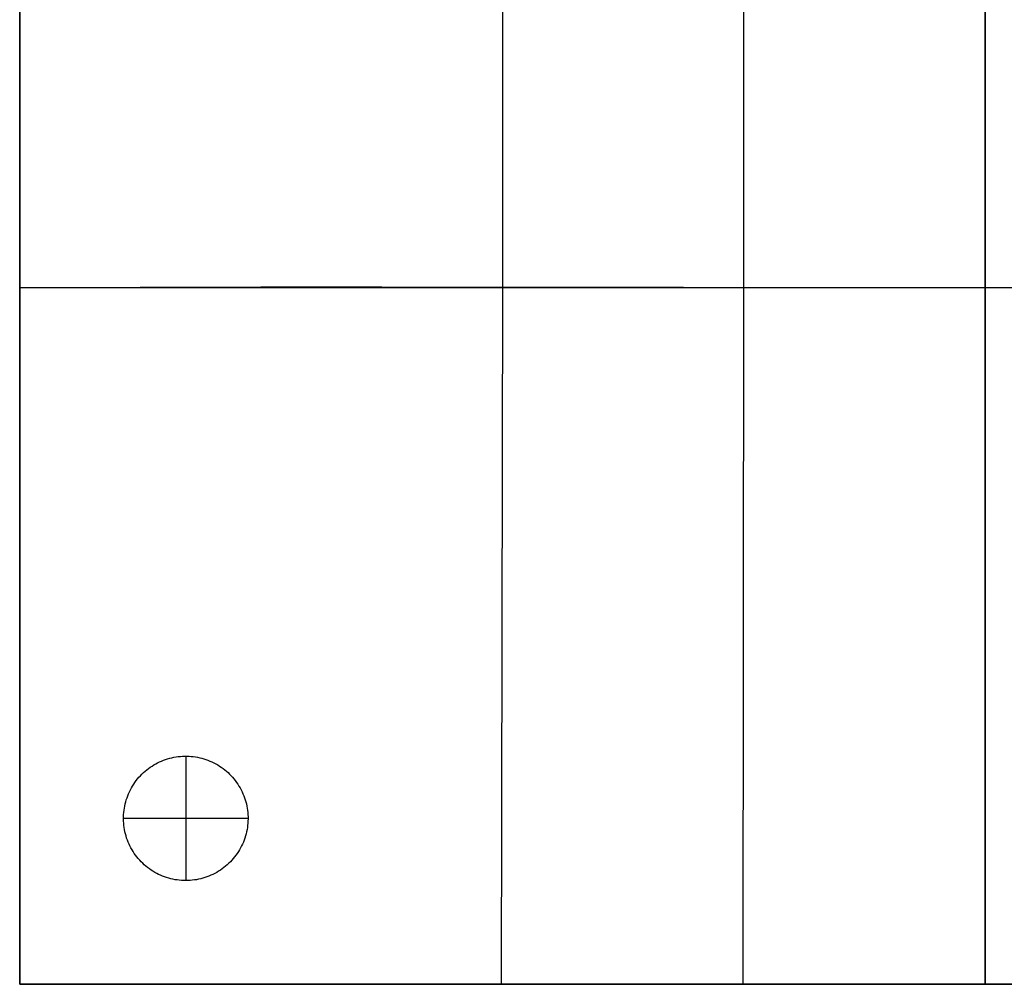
# Model space of a CAD drawing. Header units: millimetres. Extents: x 0 to 930, y -3822 to -2892.
# Tile 1 of 4: x 0 to 474, y -3822 to -3357. Entities that reach past the tile are written whole.
import ezdxf

# ---------------------------------------------------------------- set-up
doc = ezdxf.new("R2010")
doc.units = ezdxf.units.MM
doc.layers.add('Catena module - Small - S100 - Ferm living', color=7, linetype='Continuous', true_color=0x000000)

msp = doc.modelspace()

# ---------------------------------------------------------------- linework, layer by layer
at = {"layer": 'Catena module - Small - S100 - Ferm living'}
for p, q in [((0, -3150.61, 20), (0, -3822.28, 20)), ((0, -3822.28, 220), (0, -3150.61, 220)), ((348.75, -3150.61, 420), (348.7, -3486.27, 398.15)), ((465, -3150.61, 420), (465, -3822.28, 380)), ((465, -3822.28, 20), (465, -3150.61, 20)), ((232.58, -3318.12, 405.03), (232.5, -3486, 395.05)), ((0, -3438.36, 400.41), (0, -3342.24, 403.68)), ((0, -3534.53, 400.41), (0, -3438.36, 400.41)), ((116.24, -3486.12, 394.42), (174.38, -3486.08, 394.19)), ((174.38, -3486.08, 394.19), (465, -3486.44, 400)), ((232.5, -3486, 395.05), (232.26, -3654.1, 390.06)), ((465, -3486.44, 400), (755.62, -3486.08, 394.19)), ((0, -3486.44, 400), (29.05, -3486.34, 397.82)), ((0, -3486.44, 400), (0, -3486.44, 20)), ((0, -3486.44, 20), (930, -3486.44, 20)), ((29.05, -3486.34, 397.82), (58.1, -3486.25, 396.2)), ((58.1, -3486.25, 396.2), (116.24, -3486.12, 394.42)), ((348.7, -3486.27, 398.15), (348.35, -3822.28, 382.53)), ((0, -3630.65, 403.68), (0, -3534.53, 400.41)), ((0, -3726.6, 410.21), (0, -3630.65, 403.68)), ((232.26, -3654.1, 390.06), (231.87, -3822.28, 390.07)), ((70.28, -3713.89, 20), (71.28, -3713.57, 20)), ((70.28, -3713.89), (71.28, -3713.57)), ((70.28, -3713.89, 10), (71.28, -3713.57, 10)), ((71.28, -3713.57, 20), (72.28, -3713.29, 20)), ((71.28, -3713.57), (72.28, -3713.29)), ((71.28, -3713.57, 10), (72.28, -3713.29, 10)), ((72.28, -3713.29, 20), (73.29, -3713.04, 20)), ((72.28, -3713.29), (73.29, -3713.04)), ((72.28, -3713.29, 10), (73.29, -3713.04, 10)), ((73.29, -3713.04, 20), (74.31, -3712.82, 20)), ((73.29, -3713.04), (74.31, -3712.82)), ((73.29, -3713.04, 10), (74.31, -3712.82, 10)), ((74.31, -3712.82, 20), (75.33, -3712.64, 20)), ((74.31, -3712.82), (75.33, -3712.64)), ((74.31, -3712.82, 10), (75.33, -3712.64, 10)), ((75.33, -3712.64, 20), (76.36, -3712.5, 20)), ((75.33, -3712.64), (76.36, -3712.5)), ((75.33, -3712.64, 10), (76.36, -3712.5, 10)), ((76.36, -3712.5, 20), (77.4, -3712.39, 20)), ((76.36, -3712.5), (77.4, -3712.39)), ((76.36, -3712.5, 10), (77.4, -3712.39, 10)), ((77.4, -3712.39, 20), (78.44, -3712.32, 20)), ((77.4, -3712.39), (78.44, -3712.32)), ((77.4, -3712.39, 10), (78.44, -3712.32, 10)), ((78.44, -3712.32, 20), (79.48, -3712.28, 20)), ((78.44, -3712.32), (79.48, -3712.28)), ((78.44, -3712.32, 10), (79.48, -3712.28, 10)), ((79.48, -3712.28, 20), (80.52, -3712.28, 20)), ((79.48, -3712.28), (80.52, -3712.28)), ((79.48, -3712.28, 10), (80.52, -3712.28, 10)), ((80, -3712.28, 20), (80, -3712.28)), ((80, -3712.28, 20), (80, -3772.28, 20)), ((80, -3712.28), (80, -3772.28)), ((80.52, -3712.28, 20), (81.56, -3712.32, 20)), ((80.52, -3712.28), (81.56, -3712.32)), ((80.52, -3712.28, 10), (81.56, -3712.32, 10)), ((81.56, -3712.32, 20), (82.6, -3712.39, 20)), ((81.56, -3712.32), (82.6, -3712.39)), ((81.56, -3712.32, 10), (82.6, -3712.39, 10)), ((82.6, -3712.39, 20), (83.64, -3712.5, 20)), ((82.6, -3712.39), (83.64, -3712.5)), ((82.6, -3712.39, 10), (83.64, -3712.5, 10)), ((83.64, -3712.5, 20), (84.67, -3712.64, 20)), ((83.64, -3712.5), (84.67, -3712.64)), ((83.64, -3712.5, 10), (84.67, -3712.64, 10)), ((84.67, -3712.64, 20), (85.69, -3712.82, 20)), ((84.67, -3712.64), (85.69, -3712.82)), ((84.67, -3712.64, 10), (85.69, -3712.82, 10)), ((85.69, -3712.82, 20), (86.71, -3713.04, 20)), ((85.69, -3712.82), (86.71, -3713.04)), ((85.69, -3712.82, 10), (86.71, -3713.04, 10)), ((86.71, -3713.04, 20), (87.72, -3713.29, 20)), ((86.71, -3713.04), (87.72, -3713.29)), ((86.71, -3713.04, 10), (87.72, -3713.29, 10)), ((87.72, -3713.29, 20), (88.72, -3713.57, 20)), ((87.72, -3713.29), (88.72, -3713.57)), ((87.72, -3713.29, 10), (88.72, -3713.57, 10)), ((88.72, -3713.57, 20), (89.72, -3713.89, 20)), ((88.72, -3713.57), (89.72, -3713.89)), ((88.72, -3713.57, 10), (89.72, -3713.89, 10)), ((61.21, -3718.89, 20), (62.03, -3718.25, 20)), ((61.21, -3718.89), (62.03, -3718.25)), ((61.21, -3718.89, 10), (62.03, -3718.25, 10)), ((62.03, -3718.25, 20), (62.88, -3717.65, 20)), ((62.03, -3718.25), (62.88, -3717.65)), ((62.03, -3718.25, 10), (62.88, -3717.65, 10)), ((62.88, -3717.65, 20), (63.74, -3717.07, 20)), ((62.88, -3717.65), (63.74, -3717.07)), ((62.88, -3717.65, 10), (63.74, -3717.07, 10)), ((63.74, -3717.07, 20), (64.63, -3716.52, 20)), ((63.74, -3717.07), (64.63, -3716.52)), ((63.74, -3717.07, 10), (64.63, -3716.52, 10)), ((64.63, -3716.52, 20), (65.53, -3716, 20)), ((64.63, -3716.52), (65.53, -3716)), ((64.63, -3716.52, 10), (65.53, -3716, 10)), ((65.53, -3716, 20), (66.45, -3715.51, 20)), ((65.53, -3716), (66.45, -3715.51)), ((65.53, -3716, 10), (66.45, -3715.51, 10)), ((66.45, -3715.51, 20), (67.39, -3715.06, 20)), ((66.45, -3715.51), (67.39, -3715.06)), ((66.45, -3715.51, 10), (67.39, -3715.06, 10)), ((67.39, -3715.06, 20), (68.34, -3714.64, 20)), ((67.39, -3715.06), (68.34, -3714.64)), ((67.39, -3715.06, 10), (68.34, -3714.64, 10)), ((68.34, -3714.64, 20), (69.31, -3714.25, 20)), ((68.34, -3714.64), (69.31, -3714.25)), ((68.34, -3714.64, 10), (69.31, -3714.25, 10)), ((69.31, -3714.25, 20), (70.28, -3713.89, 20)), ((69.31, -3714.25), (70.28, -3713.89)), ((69.31, -3714.25, 10), (70.28, -3713.89, 10)), ((89.72, -3713.89, 20), (90.69, -3714.25, 20)), ((89.72, -3713.89), (90.69, -3714.25)), ((89.72, -3713.89, 10), (90.69, -3714.25, 10)), ((90.69, -3714.25, 20), (91.66, -3714.64, 20)), ((90.69, -3714.25), (91.66, -3714.64)), ((90.69, -3714.25, 10), (91.66, -3714.64, 10)), ((91.66, -3714.64, 20), (92.61, -3715.06, 20)), ((91.66, -3714.64), (92.61, -3715.06)), ((91.66, -3714.64, 10), (92.61, -3715.06, 10)), ((92.61, -3715.06, 20), (93.55, -3715.51, 20)), ((92.61, -3715.06), (93.55, -3715.51)), ((92.61, -3715.06, 10), (93.55, -3715.51, 10)), ((93.55, -3715.51, 20), (94.47, -3716, 20)), ((93.55, -3715.51), (94.47, -3716)), ((93.55, -3715.51, 10), (94.47, -3716, 10)), ((94.47, -3716, 20), (95.37, -3716.52, 20)), ((94.47, -3716), (95.37, -3716.52)), ((94.47, -3716, 10), (95.37, -3716.52, 10)), ((95.37, -3716.52, 20), (96.26, -3717.07, 20)), ((95.37, -3716.52), (96.26, -3717.07)), ((95.37, -3716.52, 10), (96.26, -3717.07, 10)), ((96.26, -3717.07, 20), (97.12, -3717.65, 20)), ((96.26, -3717.07), (97.12, -3717.65)), ((96.26, -3717.07, 10), (97.12, -3717.65, 10)), ((97.12, -3717.65, 20), (97.97, -3718.25, 20)), ((97.12, -3717.65), (97.97, -3718.25)), ((97.12, -3717.65, 10), (97.97, -3718.25, 10)), ((97.97, -3718.25, 20), (98.79, -3718.89, 20)), ((97.97, -3718.25), (98.79, -3718.89)), ((97.97, -3718.25, 10), (98.79, -3718.89, 10)), ((56.78, -3723.28, 20), (57.45, -3722.49, 20)), ((56.78, -3723.28), (57.45, -3722.49)), ((56.78, -3723.28, 10), (57.45, -3722.49, 10)), ((57.45, -3722.49, 20), (58.15, -3721.72, 20)), ((57.45, -3722.49), (58.15, -3721.72)), ((57.45, -3722.49, 10), (58.15, -3721.72, 10)), ((58.15, -3721.72, 20), (58.88, -3720.97, 20)), ((58.15, -3721.72), (58.88, -3720.97)), ((58.15, -3721.72, 10), (58.88, -3720.97, 10)), ((58.88, -3720.97, 20), (59.63, -3720.25, 20)), ((58.88, -3720.97), (59.63, -3720.25)), ((58.88, -3720.97, 10), (59.63, -3720.25, 10)), ((59.63, -3720.25, 20), (60.41, -3719.56, 20)), ((59.63, -3720.25), (60.41, -3719.56)), ((59.63, -3720.25, 10), (60.41, -3719.56, 10)), ((60.41, -3719.56, 20), (61.21, -3718.89, 20)), ((60.41, -3719.56), (61.21, -3718.89)), ((60.41, -3719.56, 10), (61.21, -3718.89, 10)), ((98.79, -3718.89, 20), (99.59, -3719.56, 20)), ((98.79, -3718.89), (99.59, -3719.56)), ((98.79, -3718.89, 10), (99.59, -3719.56, 10)), ((99.59, -3719.56, 20), (100.37, -3720.25, 20)), ((99.59, -3719.56), (100.37, -3720.25)), ((99.59, -3719.56, 10), (100.37, -3720.25, 10)), ((100.37, -3720.25, 20), (101.12, -3720.97, 20)), ((100.37, -3720.25), (101.12, -3720.97)), ((100.37, -3720.25, 10), (101.12, -3720.97, 10)), ((101.12, -3720.97, 20), (101.85, -3721.72, 20)), ((101.12, -3720.97), (101.85, -3721.72)), ((101.12, -3720.97, 10), (101.85, -3721.72, 10)), ((101.85, -3721.72, 20), (102.55, -3722.49, 20)), ((101.85, -3721.72), (102.55, -3722.49)), ((101.85, -3721.72, 10), (102.55, -3722.49, 10)), ((102.55, -3722.49, 20), (103.22, -3723.28, 20)), ((102.55, -3722.49), (103.22, -3723.28)), ((102.55, -3722.49, 10), (103.22, -3723.28, 10)), ((0, -3822.28, 420), (0, -3726.6, 410.21)), ((53.35, -3728.5, 20), (53.85, -3727.58, 20)), ((53.35, -3728.5), (53.85, -3727.58)), ((53.35, -3728.5, 10), (53.85, -3727.58, 10)), ((53.85, -3727.58, 20), (54.37, -3726.68, 20)), ((53.85, -3727.58), (54.37, -3726.68)), ((53.85, -3727.58, 10), (54.37, -3726.68, 10)), ((54.37, -3726.68, 20), (54.93, -3725.8, 20)), ((54.37, -3726.68), (54.93, -3725.8)), ((54.37, -3726.68, 10), (54.93, -3725.8, 10)), ((54.93, -3725.8, 20), (55.52, -3724.94, 20)), ((54.93, -3725.8), (55.52, -3724.94)), ((54.93, -3725.8, 10), (55.52, -3724.94, 10)), ((55.52, -3724.94, 20), (56.13, -3724.1, 20)), ((55.52, -3724.94), (56.13, -3724.1)), ((55.52, -3724.94, 10), (56.13, -3724.1, 10)), ((56.13, -3724.1, 20), (56.78, -3723.28, 20)), ((56.13, -3724.1), (56.78, -3723.28)), ((56.13, -3724.1, 10), (56.78, -3723.28, 10)), ((103.22, -3723.28, 20), (103.87, -3724.1, 20)), ((103.22, -3723.28), (103.87, -3724.1)), ((103.22, -3723.28, 10), (103.87, -3724.1, 10)), ((103.87, -3724.1, 20), (104.48, -3724.94, 20)), ((103.87, -3724.1), (104.48, -3724.94)), ((103.87, -3724.1, 10), (104.48, -3724.94, 10)), ((104.48, -3724.94, 20), (105.07, -3725.8, 20)), ((104.48, -3724.94), (105.07, -3725.8)), ((104.48, -3724.94, 10), (105.07, -3725.8, 10)), ((105.07, -3725.8, 20), (105.63, -3726.68, 20)), ((105.07, -3725.8), (105.63, -3726.68)), ((105.07, -3725.8, 10), (105.63, -3726.68, 10)), ((105.63, -3726.68, 20), (106.15, -3727.58, 20)), ((105.63, -3726.68), (106.15, -3727.58)), ((105.63, -3726.68, 10), (106.15, -3727.58, 10)), ((106.15, -3727.58, 20), (106.65, -3728.5, 20)), ((106.15, -3727.58), (106.65, -3728.5)), ((106.15, -3727.58, 10), (106.65, -3728.5, 10)), ((51.37, -3733.31, 20), (51.7, -3732.32, 20)), ((51.37, -3733.31), (51.7, -3732.32)), ((51.37, -3733.31, 10), (51.7, -3732.32, 10)), ((51.7, -3732.32, 20), (52.06, -3731.34, 20)), ((51.7, -3732.32), (52.06, -3731.34)), ((51.7, -3732.32, 10), (52.06, -3731.34, 10)), ((52.06, -3731.34, 20), (52.46, -3730.38, 20)), ((52.06, -3731.34), (52.46, -3730.38)), ((52.06, -3731.34, 10), (52.46, -3730.38, 10)), ((52.46, -3730.38, 20), (52.89, -3729.43, 20)), ((52.46, -3730.38), (52.89, -3729.43)), ((52.46, -3730.38, 10), (52.89, -3729.43, 10)), ((52.89, -3729.43, 20), (53.35, -3728.5, 20)), ((52.89, -3729.43), (53.35, -3728.5)), ((52.89, -3729.43, 10), (53.35, -3728.5, 10)), ((106.65, -3728.5, 20), (107.11, -3729.43, 20)), ((106.65, -3728.5), (107.11, -3729.43)), ((106.65, -3728.5, 10), (107.11, -3729.43, 10)), ((107.11, -3729.43, 20), (107.54, -3730.38, 20)), ((107.11, -3729.43), (107.54, -3730.38)), ((107.11, -3729.43, 10), (107.54, -3730.38, 10)), ((107.54, -3730.38, 20), (107.94, -3731.34, 20)), ((107.54, -3730.38), (107.94, -3731.34)), ((107.54, -3730.38, 10), (107.94, -3731.34, 10)), ((107.94, -3731.34, 20), (108.3, -3732.32, 20)), ((107.94, -3731.34), (108.3, -3732.32)), ((107.94, -3731.34, 10), (108.3, -3732.32, 10)), ((108.3, -3732.32, 20), (108.63, -3733.31, 20)), ((108.3, -3732.32), (108.63, -3733.31)), ((108.3, -3732.32, 10), (108.63, -3733.31, 10)), ((50.25, -3738.38, 20), (50.41, -3737.35, 20)), ((50.25, -3738.38), (50.41, -3737.35)), ((50.25, -3738.38, 10), (50.41, -3737.35, 10)), ((50.41, -3737.35, 20), (50.6, -3736.33, 20)), ((50.41, -3737.35), (50.6, -3736.33)), ((50.41, -3737.35, 10), (50.6, -3736.33, 10)), ((50.6, -3736.33, 20), (50.82, -3735.31, 20)), ((50.6, -3736.33), (50.82, -3735.31)), ((50.6, -3736.33, 10), (50.82, -3735.31, 10)), ((50.82, -3735.31, 20), (51.08, -3734.3, 20)), ((50.82, -3735.31), (51.08, -3734.3)), ((50.82, -3735.31, 10), (51.08, -3734.3, 10)), ((51.08, -3734.3, 20), (51.37, -3733.31, 20)), ((51.08, -3734.3), (51.37, -3733.31)), ((51.08, -3734.3, 10), (51.37, -3733.31, 10)), ((108.63, -3733.31, 20), (108.92, -3734.3, 20)), ((108.63, -3733.31), (108.92, -3734.3)), ((108.63, -3733.31, 10), (108.92, -3734.3, 10)), ((108.92, -3734.3, 20), (109.18, -3735.31, 20)), ((108.92, -3734.3), (109.18, -3735.31)), ((108.92, -3734.3, 10), (109.18, -3735.31, 10)), ((109.18, -3735.31, 20), (109.4, -3736.33, 20)), ((109.18, -3735.31), (109.4, -3736.33)), ((109.18, -3735.31, 10), (109.4, -3736.33, 10)), ((109.4, -3736.33, 20), (109.59, -3737.35, 20)), ((109.4, -3736.33), (109.59, -3737.35)), ((109.4, -3736.33, 10), (109.59, -3737.35, 10)), ((109.59, -3737.35, 20), (109.75, -3738.38, 20)), ((109.59, -3737.35), (109.75, -3738.38)), ((109.59, -3737.35, 10), (109.75, -3738.38, 10)), ((50, -3742.54, 20), (50.01, -3741.5, 20)), ((50, -3742.54), (50.01, -3741.5)), ((50, -3742.54, 10), (50.01, -3741.5, 10)), ((50.01, -3741.5, 20), (50.06, -3740.46, 20)), ((50.01, -3741.5), (50.06, -3740.46)), ((50.01, -3741.5, 10), (50.06, -3740.46, 10)), ((50.06, -3740.46, 20), (50.14, -3739.42, 20)), ((50.06, -3740.46), (50.14, -3739.42)), ((50.06, -3740.46, 10), (50.14, -3739.42, 10)), ((50.14, -3739.42, 20), (50.25, -3738.38, 20)), ((50.14, -3739.42), (50.25, -3738.38)), ((50.14, -3739.42, 10), (50.25, -3738.38, 10)), ((109.75, -3738.38, 20), (109.86, -3739.42, 20)), ((109.75, -3738.38), (109.86, -3739.42)), ((109.75, -3738.38, 10), (109.86, -3739.42, 10)), ((109.86, -3739.42, 20), (109.94, -3740.46, 20)), ((109.86, -3739.42), (109.94, -3740.46)), ((109.86, -3739.42, 10), (109.94, -3740.46, 10)), ((109.94, -3740.46, 20), (109.99, -3741.5, 20)), ((109.94, -3740.46), (109.99, -3741.5)), ((109.94, -3740.46, 10), (109.99, -3741.5, 10)), ((109.99, -3741.5, 20), (110, -3742.54, 20)), ((109.99, -3741.5), (110, -3742.54)), ((109.99, -3741.5, 10), (110, -3742.54, 10)), ((50, -3742.28, 20), (50, -3742.28)), ((110, -3742.28, 20), (50, -3742.28, 20)), ((110, -3742.28), (50, -3742.28)), ((50.03, -3743.58, 20), (50, -3742.54, 20)), ((50.03, -3743.58), (50, -3742.54)), ((50.03, -3743.58, 10), (50, -3742.54, 10)), ((50.09, -3744.62, 20), (50.03, -3743.58, 20)), ((50.09, -3744.62), (50.03, -3743.58)), ((50.09, -3744.62, 10), (50.03, -3743.58, 10)), ((50.19, -3745.66, 20), (50.09, -3744.62, 20)), ((50.19, -3745.66), (50.09, -3744.62)), ((50.19, -3745.66, 10), (50.09, -3744.62, 10)), ((50.33, -3746.69, 20), (50.19, -3745.66, 20)), ((50.33, -3746.69), (50.19, -3745.66)), ((50.33, -3746.69, 10), (50.19, -3745.66, 10)), ((50.5, -3747.72, 20), (50.33, -3746.69, 20)), ((50.5, -3747.72), (50.33, -3746.69)), ((50.5, -3747.72, 10), (50.33, -3746.69, 10)), ((109.67, -3746.69, 20), (109.5, -3747.72, 20)), ((109.67, -3746.69), (109.5, -3747.72)), ((109.67, -3746.69, 10), (109.5, -3747.72, 10)), ((109.81, -3745.66, 20), (109.67, -3746.69, 20)), ((109.81, -3745.66), (109.67, -3746.69)), ((109.81, -3745.66, 10), (109.67, -3746.69, 10)), ((109.91, -3744.62, 20), (109.81, -3745.66, 20)), ((109.91, -3744.62), (109.81, -3745.66)), ((109.91, -3744.62, 10), (109.81, -3745.66, 10)), ((109.97, -3743.58, 20), (109.91, -3744.62, 20)), ((109.97, -3743.58), (109.91, -3744.62)), ((109.97, -3743.58, 10), (109.91, -3744.62, 10)), ((110, -3742.54, 20), (109.97, -3743.58, 20)), ((110, -3742.54), (109.97, -3743.58)), ((110, -3742.54, 10), (109.97, -3743.58, 10)), ((110, -3742.28, 20), (110, -3742.28)), ((50.7, -3748.74, 20), (50.5, -3747.72, 20)), ((50.7, -3748.74), (50.5, -3747.72)), ((50.7, -3748.74, 10), (50.5, -3747.72, 10)), ((50.95, -3749.75, 20), (50.7, -3748.74, 20)), ((50.95, -3749.75), (50.7, -3748.74)), ((50.95, -3749.75, 10), (50.7, -3748.74, 10)), ((51.22, -3750.75, 20), (50.95, -3749.75, 20)), ((51.22, -3750.75), (50.95, -3749.75)), ((51.22, -3750.75, 10), (50.95, -3749.75, 10)), ((51.53, -3751.75, 20), (51.22, -3750.75, 20)), ((51.53, -3751.75), (51.22, -3750.75)), ((51.53, -3751.75, 10), (51.22, -3750.75, 10)), ((108.78, -3750.75, 20), (108.47, -3751.75, 20)), ((108.78, -3750.75), (108.47, -3751.75)), ((108.78, -3750.75, 10), (108.47, -3751.75, 10)), ((109.05, -3749.75, 20), (108.78, -3750.75, 20)), ((109.05, -3749.75), (108.78, -3750.75)), ((109.05, -3749.75, 10), (108.78, -3750.75, 10)), ((109.3, -3748.74, 20), (109.05, -3749.75, 20)), ((109.3, -3748.74), (109.05, -3749.75)), ((109.3, -3748.74, 10), (109.05, -3749.75, 10)), ((109.5, -3747.72, 20), (109.3, -3748.74, 20)), ((109.5, -3747.72), (109.3, -3748.74)), ((109.5, -3747.72, 10), (109.3, -3748.74, 10)), ((51.88, -3752.73, 20), (51.53, -3751.75, 20)), ((51.88, -3752.73), (51.53, -3751.75)), ((51.88, -3752.73, 10), (51.53, -3751.75, 10)), ((52.26, -3753.7, 20), (51.88, -3752.73, 20)), ((52.26, -3753.7), (51.88, -3752.73)), ((52.26, -3753.7, 10), (51.88, -3752.73, 10)), ((52.67, -3754.65, 20), (52.26, -3753.7, 20)), ((52.67, -3754.65), (52.26, -3753.7)), ((52.67, -3754.65, 10), (52.26, -3753.7, 10)), ((53.12, -3755.6, 20), (52.67, -3754.65, 20)), ((53.12, -3755.6), (52.67, -3754.65)), ((53.12, -3755.6, 10), (52.67, -3754.65, 10)), ((53.6, -3756.52, 20), (53.12, -3755.6, 20)), ((53.6, -3756.52), (53.12, -3755.6)), ((53.6, -3756.52, 10), (53.12, -3755.6, 10)), ((106.88, -3755.6, 20), (106.4, -3756.52, 20)), ((106.88, -3755.6), (106.4, -3756.52)), ((106.88, -3755.6, 10), (106.4, -3756.52, 10)), ((107.33, -3754.65, 20), (106.88, -3755.6, 20)), ((107.33, -3754.65), (106.88, -3755.6)), ((107.33, -3754.65, 10), (106.88, -3755.6, 10)), ((107.74, -3753.7, 20), (107.33, -3754.65, 20)), ((107.74, -3753.7), (107.33, -3754.65)), ((107.74, -3753.7, 10), (107.33, -3754.65, 10)), ((108.12, -3752.73, 20), (107.74, -3753.7, 20)), ((108.12, -3752.73), (107.74, -3753.7)), ((108.12, -3752.73, 10), (107.74, -3753.7, 10)), ((108.47, -3751.75, 20), (108.12, -3752.73, 20)), ((108.47, -3751.75), (108.12, -3752.73)), ((108.47, -3751.75, 10), (108.12, -3752.73, 10)), ((54.11, -3757.43, 20), (53.6, -3756.52, 20)), ((54.11, -3757.43), (53.6, -3756.52)), ((54.11, -3757.43, 10), (53.6, -3756.52, 10)), ((54.65, -3758.32, 20), (54.11, -3757.43, 20)), ((54.65, -3758.32), (54.11, -3757.43)), ((54.65, -3758.32, 10), (54.11, -3757.43, 10)), ((55.22, -3759.19, 20), (54.65, -3758.32, 20)), ((55.22, -3759.19), (54.65, -3758.32)), ((55.22, -3759.19, 10), (54.65, -3758.32, 10)), ((55.82, -3760.04, 20), (55.22, -3759.19, 20)), ((55.82, -3760.04), (55.22, -3759.19)), ((55.82, -3760.04, 10), (55.22, -3759.19, 10)), ((56.45, -3760.87, 20), (55.82, -3760.04, 20)), ((56.45, -3760.87), (55.82, -3760.04)), ((56.45, -3760.87, 10), (55.82, -3760.04, 10)), ((57.11, -3761.67, 20), (56.45, -3760.87, 20)), ((57.11, -3761.67), (56.45, -3760.87)), ((57.11, -3761.67, 10), (56.45, -3760.87, 10)), ((103.55, -3760.87, 20), (102.89, -3761.67, 20)), ((103.55, -3760.87), (102.89, -3761.67)), ((103.55, -3760.87, 10), (102.89, -3761.67, 10)), ((104.18, -3760.04, 20), (103.55, -3760.87, 20)), ((104.18, -3760.04), (103.55, -3760.87)), ((104.18, -3760.04, 10), (103.55, -3760.87, 10)), ((104.78, -3759.19, 20), (104.18, -3760.04, 20)), ((104.78, -3759.19), (104.18, -3760.04)), ((104.78, -3759.19, 10), (104.18, -3760.04, 10)), ((105.35, -3758.32, 20), (104.78, -3759.19, 20)), ((105.35, -3758.32), (104.78, -3759.19)), ((105.35, -3758.32, 10), (104.78, -3759.19, 10)), ((105.89, -3757.43, 20), (105.35, -3758.32, 20)), ((105.89, -3757.43), (105.35, -3758.32)), ((105.89, -3757.43, 10), (105.35, -3758.32, 10)), ((106.4, -3756.52, 20), (105.89, -3757.43, 20)), ((106.4, -3756.52), (105.89, -3757.43)), ((106.4, -3756.52, 10), (105.89, -3757.43, 10)), ((57.8, -3762.45, 20), (57.11, -3761.67, 20)), ((57.8, -3762.45), (57.11, -3761.67)), ((57.8, -3762.45, 10), (57.11, -3761.67, 10)), ((58.51, -3763.21, 20), (57.8, -3762.45, 20)), ((58.51, -3763.21), (57.8, -3762.45)), ((58.51, -3763.21, 10), (57.8, -3762.45, 10)), ((59.25, -3763.95, 20), (58.51, -3763.21, 20)), ((59.25, -3763.95), (58.51, -3763.21)), ((59.25, -3763.95, 10), (58.51, -3763.21, 10)), ((60.02, -3764.65, 20), (59.25, -3763.95, 20)), ((60.02, -3764.65), (59.25, -3763.95)), ((60.02, -3764.65, 10), (59.25, -3763.95, 10)), ((60.81, -3765.33, 20), (60.02, -3764.65, 20)), ((60.81, -3765.33), (60.02, -3764.65)), ((60.81, -3765.33, 10), (60.02, -3764.65, 10)), ((61.62, -3765.99, 20), (60.81, -3765.33, 20)), ((61.62, -3765.99), (60.81, -3765.33)), ((61.62, -3765.99, 10), (60.81, -3765.33, 10)), ((99.19, -3765.33, 20), (98.38, -3765.99, 20)), ((99.19, -3765.33), (98.38, -3765.99)), ((99.19, -3765.33, 10), (98.38, -3765.99, 10)), ((99.98, -3764.65, 20), (99.19, -3765.33, 20)), ((99.98, -3764.65), (99.19, -3765.33)), ((99.98, -3764.65, 10), (99.19, -3765.33, 10)), ((100.75, -3763.95, 20), (99.98, -3764.65, 20)), ((100.75, -3763.95), (99.98, -3764.65)), ((100.75, -3763.95, 10), (99.98, -3764.65, 10)), ((101.49, -3763.21, 20), (100.75, -3763.95, 20)), ((101.49, -3763.21), (100.75, -3763.95)), ((101.49, -3763.21, 10), (100.75, -3763.95, 10)), ((102.2, -3762.45, 20), (101.49, -3763.21, 20)), ((102.2, -3762.45), (101.49, -3763.21)), ((102.2, -3762.45, 10), (101.49, -3763.21, 10)), ((102.89, -3761.67, 20), (102.2, -3762.45, 20)), ((102.89, -3761.67), (102.2, -3762.45)), ((102.89, -3761.67, 10), (102.2, -3762.45, 10)), ((62.45, -3766.61, 20), (61.62, -3765.99, 20)), ((62.45, -3766.61), (61.62, -3765.99)), ((62.45, -3766.61, 10), (61.62, -3765.99, 10)), ((63.31, -3767.2, 20), (62.45, -3766.61, 20)), ((63.31, -3767.2), (62.45, -3766.61)), ((63.31, -3767.2, 10), (62.45, -3766.61, 10)), ((64.18, -3767.77, 20), (63.31, -3767.2, 20)), ((64.18, -3767.77), (63.31, -3767.2)), ((64.18, -3767.77, 10), (63.31, -3767.2, 10)), ((65.08, -3768.3, 20), (64.18, -3767.77, 20)), ((65.08, -3768.3), (64.18, -3767.77)), ((65.08, -3768.3, 10), (64.18, -3767.77, 10)), ((65.99, -3768.8, 20), (65.08, -3768.3, 20)), ((65.99, -3768.8), (65.08, -3768.3)), ((65.99, -3768.8, 10), (65.08, -3768.3, 10)), ((66.92, -3769.27, 20), (65.99, -3768.8, 20)), ((66.92, -3769.27), (65.99, -3768.8)), ((66.92, -3769.27, 10), (65.99, -3768.8, 10)), ((67.86, -3769.71, 20), (66.92, -3769.27, 20)), ((67.86, -3769.71), (66.92, -3769.27)), ((67.86, -3769.71, 10), (66.92, -3769.27, 10)), ((68.82, -3770.12, 20), (67.86, -3769.71, 20)), ((68.82, -3770.12), (67.86, -3769.71)), ((68.82, -3770.12, 10), (67.86, -3769.71, 10)), ((69.79, -3770.49, 20), (68.82, -3770.12, 20)), ((69.79, -3770.49), (68.82, -3770.12)), ((69.79, -3770.49, 10), (68.82, -3770.12, 10)), ((70.78, -3770.83, 20), (69.79, -3770.49, 20)), ((70.78, -3770.83), (69.79, -3770.49)), ((70.78, -3770.83, 10), (69.79, -3770.49, 10)), ((90.21, -3770.49, 20), (89.22, -3770.83, 20)), ((90.21, -3770.49), (89.22, -3770.83)), ((90.21, -3770.49, 10), (89.22, -3770.83, 10)), ((91.18, -3770.12, 20), (90.21, -3770.49, 20)), ((91.18, -3770.12), (90.21, -3770.49)), ((91.18, -3770.12, 10), (90.21, -3770.49, 10)), ((92.14, -3769.71, 20), (91.18, -3770.12, 20)), ((92.14, -3769.71), (91.18, -3770.12)), ((92.14, -3769.71, 10), (91.18, -3770.12, 10)), ((93.08, -3769.27, 20), (92.14, -3769.71, 20)), ((93.08, -3769.27), (92.14, -3769.71)), ((93.08, -3769.27, 10), (92.14, -3769.71, 10)), ((94.01, -3768.8, 20), (93.08, -3769.27, 20)), ((94.01, -3768.8), (93.08, -3769.27)), ((94.01, -3768.8, 10), (93.08, -3769.27, 10)), ((94.92, -3768.3, 20), (94.01, -3768.8, 20)), ((94.92, -3768.3), (94.01, -3768.8)), ((94.92, -3768.3, 10), (94.01, -3768.8, 10)), ((95.82, -3767.77, 20), (94.92, -3768.3, 20)), ((95.82, -3767.77), (94.92, -3768.3)), ((95.82, -3767.77, 10), (94.92, -3768.3, 10)), ((96.69, -3767.2, 20), (95.82, -3767.77, 20)), ((96.69, -3767.2), (95.82, -3767.77)), ((96.69, -3767.2, 10), (95.82, -3767.77, 10)), ((97.55, -3766.61, 20), (96.69, -3767.2, 20)), ((97.55, -3766.61), (96.69, -3767.2)), ((97.55, -3766.61, 10), (96.69, -3767.2, 10)), ((98.38, -3765.99, 20), (97.55, -3766.61, 20)), ((98.38, -3765.99), (97.55, -3766.61)), ((98.38, -3765.99, 10), (97.55, -3766.61, 10)), ((71.78, -3771.13, 20), (70.78, -3770.83, 20)), ((71.78, -3771.13), (70.78, -3770.83)), ((71.78, -3771.13, 10), (70.78, -3770.83, 10)), ((72.78, -3771.4, 20), (71.78, -3771.13, 20)), ((72.78, -3771.4), (71.78, -3771.13)), ((72.78, -3771.4, 10), (71.78, -3771.13, 10)), ((73.8, -3771.63, 20), (72.78, -3771.4, 20)), ((73.8, -3771.63), (72.78, -3771.4)), ((73.8, -3771.63, 10), (72.78, -3771.4, 10)), ((74.82, -3771.83, 20), (73.8, -3771.63, 20)), ((74.82, -3771.83), (73.8, -3771.63)), ((74.82, -3771.83, 10), (73.8, -3771.63, 10)), ((75.85, -3771.99, 20), (74.82, -3771.83, 20)), ((75.85, -3771.99), (74.82, -3771.83)), ((75.85, -3771.99, 10), (74.82, -3771.83, 10)), ((76.88, -3772.12, 20), (75.85, -3771.99, 20)), ((76.88, -3772.12), (75.85, -3771.99)), ((76.88, -3772.12, 10), (75.85, -3771.99, 10)), ((77.92, -3772.21, 20), (76.88, -3772.12, 20)), ((77.92, -3772.21), (76.88, -3772.12)), ((77.92, -3772.21, 10), (76.88, -3772.12, 10)), ((78.96, -3772.26, 20), (77.92, -3772.21, 20)), ((78.96, -3772.26), (77.92, -3772.21)), ((78.96, -3772.26, 10), (77.92, -3772.21, 10)), ((80, -3772.28, 20), (78.96, -3772.26, 20)), ((80, -3772.28), (78.96, -3772.26)), ((80, -3772.28, 10), (78.96, -3772.26, 10)), ((81.04, -3772.26, 20), (80, -3772.28, 20)), ((81.04, -3772.26), (80, -3772.28)), ((81.04, -3772.26, 10), (80, -3772.28, 10)), ((80, -3772.28, 20), (80, -3772.28)), ((82.08, -3772.21, 20), (81.04, -3772.26, 20)), ((82.08, -3772.21), (81.04, -3772.26)), ((82.08, -3772.21, 10), (81.04, -3772.26, 10)), ((83.12, -3772.12, 20), (82.08, -3772.21, 20)), ((83.12, -3772.12), (82.08, -3772.21)), ((83.12, -3772.12, 10), (82.08, -3772.21, 10)), ((84.15, -3771.99, 20), (83.12, -3772.12, 20)), ((84.15, -3771.99), (83.12, -3772.12)), ((84.15, -3771.99, 10), (83.12, -3772.12, 10)), ((85.18, -3771.83, 20), (84.15, -3771.99, 20)), ((85.18, -3771.83), (84.15, -3771.99)), ((85.18, -3771.83, 10), (84.15, -3771.99, 10)), ((86.2, -3771.63, 20), (85.18, -3771.83, 20)), ((86.2, -3771.63), (85.18, -3771.83)), ((86.2, -3771.63, 10), (85.18, -3771.83, 10)), ((87.22, -3771.4, 20), (86.2, -3771.63, 20)), ((87.22, -3771.4), (86.2, -3771.63)), ((87.22, -3771.4, 10), (86.2, -3771.63, 10)), ((88.22, -3771.13, 20), (87.22, -3771.4, 20)), ((88.22, -3771.13), (87.22, -3771.4)), ((88.22, -3771.13, 10), (87.22, -3771.4, 10)), ((89.22, -3770.83, 20), (88.22, -3771.13, 20)), ((89.22, -3770.83), (88.22, -3771.13)), ((89.22, -3770.83, 10), (88.22, -3771.13, 10)), ((57.78, -3822.28, 410.68), (0, -3822.28, 420)), ((0, -3822.28, 420), (0, -3822.28, 20)), ((930, -3822.28, 20), (0, -3822.28, 20)), ((0, -3822.28, 220), (930, -3822.28, 220)), ((115.7, -3822.28, 402.58), (57.78, -3822.28, 410.68)), ((173.73, -3822.28, 395.71), (115.7, -3822.28, 402.58)), ((231.87, -3822.28, 390.07), (173.73, -3822.28, 395.71)), ((290.08, -3822.28, 385.68), (231.87, -3822.28, 390.07)), ((348.35, -3822.28, 382.53), (290.08, -3822.28, 385.68)), ((406.67, -3822.28, 380.63), (348.35, -3822.28, 382.53)), ((465, -3822.28, 380), (406.67, -3822.28, 380.63)), ((523.33, -3822.28, 380.63), (465, -3822.28, 380)), ((465, -3822.28, 380), (465, -3822.28, 20))]:
    msp.add_line(p, q, dxfattribs=at)

doc.saveas('drawing.dxf')
